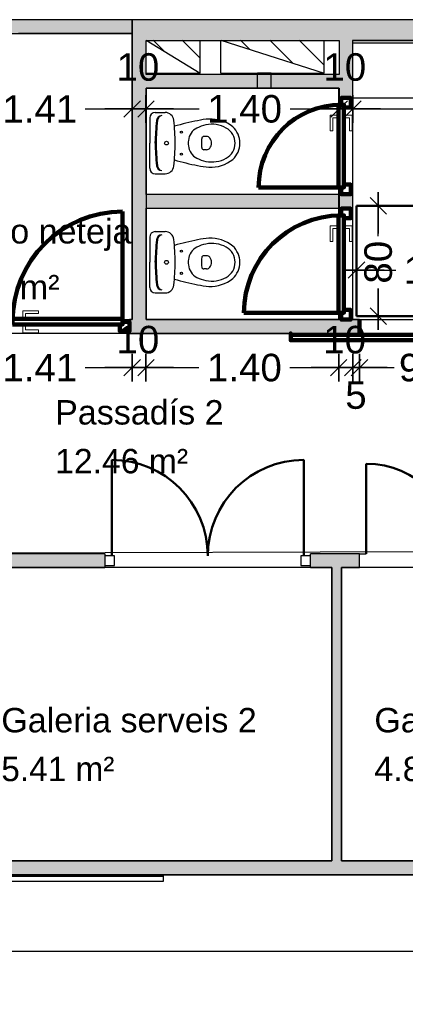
# Model space of a CAD drawing. Header units: metres. Extents: x -1 to 439, y -6 to 32.
# Tile 12 of 27: x 406.46 to 409.26, y 21.08 to 28.23. Entities that reach past the tile are written whole.
import ezdxf

# ---------------------------------------------------------------- set-up
doc = ezdxf.new("R2010")
doc.units = ezdxf.units.M
doc.header["$PDMODE"] = 65
doc.linetypes.add('CONTINUA', pattern=[0])
doc.linetypes.add('VERDECKT', pattern=[9.525, 6.35, -3.175])
for name, color, linetype, lineweight in [('3D PB MURS', 7, 'CONTINUA', 25), ('3D PB MURS NOUS', 7, 'CONTINUA', 25), ('PB COTES', 7, 'CONTINUA', 25), ('PB ESCALES 2D', 7, 'CONTINUA', 25), ('PB LOCALS', 7, 'CONTINUA', 25), ('PB MOBLES', 7, 'CONTINUA', 25)]:
    doc.layers.add(name, color=color, linetype=linetype, lineweight=lineweight)
doc.styles.add('ARIAL', font='arial.ttf')
doc.dimstyles.new('DIMSTYLE_4', dxfattribs={"dimtxt": 0.2, "dimasz": 0.2, "dimexe": 0, "dimexo": 1e-06, "dimgap": 0.1, "dimtad": 0, "dimdec": 0, "dimlfac": 100, "dimrnd": 1, "dimzin": 4, "dimdsep": 46, "dimtxsty": 'ARIAL', "dimblk1": 'ALL_ML_STRICH', "dimblk2": 'ALL_ML_STRICH', "dimsah": 1, "dimcen": 0, "dimse1": 1, "dimse2": 1, "dimclrd": 2, "dimclre": 2, "dimclrt": 2, "dimadec": 0, "dimazin": 0, "dimtfac": 1, "dimtdec": 0, "dimtix": 1, "dimtmove": 2, "dimatfit": 3, "dimfxl": 0, "dimtzin": 0, "dimlwd": 0, "dimlwe": 35, "dimarcsym": 0})
doc.dimstyles.new('DIMSTYLE_5', dxfattribs={"dimtxt": 0.2, "dimasz": 0.2, "dimexe": 0, "dimexo": 1e-06, "dimgap": 0.1, "dimtad": 0, "dimrnd": 0.01, "dimzin": 4, "dimdsep": 46, "dimtxsty": 'ARIAL', "dimblk1": 'ALL_ML_STRICH', "dimblk2": 'ALL_ML_STRICH', "dimsah": 1, "dimcen": 0, "dimse1": 1, "dimse2": 1, "dimclrd": 2, "dimclre": 2, "dimclrt": 2, "dimadec": 0, "dimazin": 0, "dimtfac": 1, "dimtdec": 0, "dimtix": 1, "dimtmove": 2, "dimatfit": 3, "dimfxl": 0, "dimtzin": 0, "dimlwd": 0, "dimlwe": 35, "dimarcsym": 0})
doc.dimstyles.new('DIMSTYLE_7', dxfattribs={"dimtxt": 0.2, "dimasz": 0.2, "dimexe": 0, "dimexo": 1e-06, "dimgap": 0.1, "dimtad": 2, "dimdec": 0, "dimlfac": 100, "dimrnd": 1, "dimzin": 4, "dimdsep": 46, "dimtxsty": 'ARIAL', "dimblk1": 'ALL_ML_STRICH', "dimblk2": 'ALL_ML_STRICH', "dimsah": 1, "dimcen": 0, "dimse1": 1, "dimse2": 1, "dimclrd": 2, "dimclre": 2, "dimclrt": 2, "dimadec": 0, "dimazin": 0, "dimtfac": 1, "dimtdec": 0, "dimtix": 1, "dimtmove": 2, "dimatfit": 3, "dimfxl": 0, "dimtvp": 1.2, "dimtzin": 0, "dimlwd": 0, "dimlwe": 35, "dimarcsym": 0})
doc.dimstyles.new('DIMSTYLE_9', dxfattribs={"dimtxt": 0.2, "dimasz": 0.2, "dimexe": 0, "dimexo": 1e-06, "dimgap": 0.1, "dimtad": 0, "dimdec": 0, "dimlfac": 100, "dimrnd": 1, "dimzin": 4, "dimdsep": 46, "dimtxsty": 'ARIAL', "dimblk1": 'ALL_ML_STRICH', "dimblk2": 'ALL_ML_STRICH', "dimsah": 1, "dimcen": 0, "dimse1": 1, "dimse2": 1, "dimclrd": 2, "dimclre": 2, "dimclrt": 2, "dimadec": 0, "dimazin": 0, "dimtfac": 1, "dimtdec": 0, "dimtix": 1, "dimtmove": 2, "dimatfit": 3, "dimfxl": 0, "dimtvp": 1.2, "dimtzin": 0, "dimlwd": 0, "dimlwe": 35, "dimarcsym": 0})
pattern_1 = [(135, (0, 0), (-0.21213203, -0.21213203), []), (135, (-0.10607, -0.10607), (-0.21213203, -0.21213203), [])]

# ---------------------------------------------------------------- blocks, each defined once
blk = doc.blocks.new('ALL_ML_STRICH')
at = {"color": 0, "linetype": 'ByBlock', "lineweight": -2}
for p, q in [((0, -0.5), (0, 0.5)), ((-1, 0), (0.5, 0)), ((-0.3, -0.3), (0.3, 0.3))]:
    blk.add_line(p, q, dxfattribs=at)
blk = doc.blocks.new('*D72')
at = {"layer": 'DEFPOINTS', "color": 2, "linetype": 'CONTINUA', "lineweight": 35, "transparency": 33554687}
for p in [(398.9264, 22.0208), (398.9264, 21.4654), (410.2764, 20.1008)]:
    blk.add_point(p, dxfattribs=at)
at = {"layer": 'PB COTES', "color": 2, "linetype": 'CONTINUA', "lineweight": -2, "transparency": 33554687}
for p, q in [((398.9264, 21.4654), (404.2075, 21.4654)), ((405.0075, 21.4654), (410.2764, 21.4654))]:
    blk.add_line(p, q, dxfattribs=at)
at = {"layer": 'PB COTES', "color": 2, "linetype": 'CONTINUA', "lineweight": 35, "transparency": 33554687, "xscale": 0.2, "yscale": 0.2, "zscale": 0.2, "rotation": 180}
blk.add_blockref('ALL_ML_STRICH', (398.9264, 21.4654), dxfattribs=at)
at = {"layer": 'PB COTES', "color": 2, "linetype": 'CONTINUA', "lineweight": 35, "transparency": 33554687, "xscale": 0.2, "yscale": 0.2, "zscale": 0.2}
blk.add_blockref('ALL_ML_STRICH', (410.2764, 21.4654), dxfattribs=at)
at = {"layer": 'PB COTES', "color": 2, "linetype": 'CONTINUA', "lineweight": 35, "transparency": 33554687, "insert": (404.6075, 21.4643), "char_height": 0.2, "width": 1, "attachment_point": 5, "style": 'ARIAL'}
blk.add_mtext('\\A1;{\\A1;{11.35\\H0.132000;\\S^ ;}}', dxfattribs=at)
blk = doc.blocks.new('*D107')
at = {"layer": 'DEFPOINTS', "color": 2, "linetype": 'CONTINUA', "lineweight": 35, "transparency": 33554687}
for p in [(405.8664, 27.5799), (405.8664, 26.5613), (407.2764, 26.5448)]:
    blk.add_point(p, dxfattribs=at)
at = {"layer": 'PB COTES', "color": 2, "linetype": 'CONTINUA', "lineweight": -2, "transparency": 33554687}
for p, q in [((405.8664, 27.5799), (406.2752, 27.5799)), ((406.9352, 27.5799), (407.2764, 27.5799))]:
    blk.add_line(p, q, dxfattribs=at)
at = {"layer": 'PB COTES', "color": 2, "linetype": 'CONTINUA', "lineweight": 35, "transparency": 33554687, "xscale": 0.2, "yscale": 0.2, "zscale": 0.2, "rotation": 180}
blk.add_blockref('ALL_ML_STRICH', (405.8664, 27.5799), dxfattribs=at)
at = {"layer": 'PB COTES', "color": 2, "linetype": 'CONTINUA', "lineweight": 35, "transparency": 33554687, "xscale": 0.2, "yscale": 0.2, "zscale": 0.2}
blk.add_blockref('ALL_ML_STRICH', (407.2764, 27.5799), dxfattribs=at)
at = {"layer": 'PB COTES', "color": 2, "linetype": 'CONTINUA', "lineweight": 35, "transparency": 33554687, "insert": (406.6052, 27.5799), "char_height": 0.2, "width": 0.8, "attachment_point": 5, "style": 'ARIAL'}
blk.add_mtext('\\A1;{\\A1;{1.41\\H0.132000;\\S^ ;}}', dxfattribs=at)
blk = doc.blocks.new('*D108')
at = {"layer": 'DEFPOINTS', "color": 2, "linetype": 'CONTINUA', "lineweight": 35, "transparency": 33554687}
for p in [(407.3764, 27.7308), (407.2764, 27.5799), (407.2764, 26.5448)]:
    blk.add_point(p, dxfattribs=at)
at = {"layer": 'PB COTES', "color": 2, "linetype": 'CONTINUA', "lineweight": -2, "transparency": 33554687}
blk.add_line((407.2764, 27.5799), (407.3764, 27.5799), dxfattribs=at)
at = {"layer": 'PB COTES', "color": 2, "linetype": 'CONTINUA', "lineweight": 35, "transparency": 33554687, "xscale": 0.2, "yscale": 0.2, "zscale": 0.2, "rotation": 180}
blk.add_blockref('ALL_ML_STRICH', (407.2764, 27.5799), dxfattribs=at)
at = {"layer": 'PB COTES', "color": 2, "linetype": 'CONTINUA', "lineweight": 35, "transparency": 33554687, "xscale": 0.2, "yscale": 0.2, "zscale": 0.2}
blk.add_blockref('ALL_ML_STRICH', (407.3764, 27.5799), dxfattribs=at)
at = {"layer": 'PB COTES', "color": 2, "linetype": 'CONTINUA', "lineweight": 35, "transparency": 33554687, "insert": (407.3177, 27.8834), "char_height": 0.2, "width": 0.4, "attachment_point": 5, "style": 'ARIAL'}
blk.add_mtext('\\A1;{10}', dxfattribs=at)
blk = doc.blocks.new('*D109')
at = {"layer": 'DEFPOINTS', "color": 2, "linetype": 'CONTINUA', "lineweight": 35, "transparency": 33554687}
for p in [(407.3764, 27.7308), (408.7793, 27.7308), (407.3764, 27.5799)]:
    blk.add_point(p, dxfattribs=at)
at = {"layer": 'PB COTES', "color": 2, "linetype": 'CONTINUA', "lineweight": -2, "transparency": 33554687}
for p, q in [((407.3764, 27.5799), (407.7626, 27.5799)), ((408.4226, 27.5799), (408.7793, 27.5799))]:
    blk.add_line(p, q, dxfattribs=at)
at = {"layer": 'PB COTES', "color": 2, "linetype": 'CONTINUA', "lineweight": 35, "transparency": 33554687, "xscale": 0.2, "yscale": 0.2, "zscale": 0.2, "rotation": 180}
blk.add_blockref('ALL_ML_STRICH', (407.3764, 27.5799), dxfattribs=at)
at = {"layer": 'PB COTES', "color": 2, "linetype": 'CONTINUA', "lineweight": 35, "transparency": 33554687, "xscale": 0.2, "yscale": 0.2, "zscale": 0.2}
blk.add_blockref('ALL_ML_STRICH', (408.7793, 27.5799), dxfattribs=at)
at = {"layer": 'PB COTES', "color": 2, "linetype": 'CONTINUA', "lineweight": 35, "transparency": 33554687, "insert": (408.0926, 27.5799), "char_height": 0.2, "width": 0.8, "attachment_point": 5, "style": 'ARIAL'}
blk.add_mtext('\\A1;{\\A1;{1.40\\H0.132000;\\S^ ;}}', dxfattribs=at)
blk = doc.blocks.new('*D110')
at = {"layer": 'DEFPOINTS', "color": 2, "linetype": 'CONTINUA', "lineweight": 35, "transparency": 33554687}
for p in [(408.8793, 28.0782), (408.7793, 27.7308), (408.7793, 27.5799)]:
    blk.add_point(p, dxfattribs=at)
at = {"layer": 'PB COTES', "color": 2, "linetype": 'CONTINUA', "lineweight": -2, "transparency": 33554687}
blk.add_line((408.7793, 27.5799), (408.8793, 27.5799), dxfattribs=at)
at = {"layer": 'PB COTES', "color": 2, "linetype": 'CONTINUA', "lineweight": 35, "transparency": 33554687, "xscale": 0.2, "yscale": 0.2, "zscale": 0.2, "rotation": 180}
blk.add_blockref('ALL_ML_STRICH', (408.7793, 27.5799), dxfattribs=at)
at = {"layer": 'PB COTES', "color": 2, "linetype": 'CONTINUA', "lineweight": 35, "transparency": 33554687, "xscale": 0.2, "yscale": 0.2, "zscale": 0.2}
blk.add_blockref('ALL_ML_STRICH', (408.8793, 27.5799), dxfattribs=at)
at = {"layer": 'PB COTES', "color": 2, "linetype": 'CONTINUA', "lineweight": 35, "transparency": 33554687, "insert": (408.8206, 27.8834), "char_height": 0.2, "width": 0.4, "attachment_point": 5, "style": 'ARIAL'}
blk.add_mtext('\\A1;{10}', dxfattribs=at)
blk = doc.blocks.new('*D111')
at = {"layer": 'DEFPOINTS', "color": 2, "linetype": 'CONTINUA', "lineweight": 35, "transparency": 33554687}
for p in [(408.8793, 28.0782), (410.6806, 27.7608), (408.8793, 27.5799)]:
    blk.add_point(p, dxfattribs=at)
at = {"layer": 'PB COTES', "color": 2, "linetype": 'CONTINUA', "lineweight": -2, "transparency": 33554687}
for p, q in [((408.8793, 27.5799), (409.4647, 27.5799)), ((410.1247, 27.5799), (410.6806, 27.5799))]:
    blk.add_line(p, q, dxfattribs=at)
at = {"layer": 'PB COTES', "color": 2, "linetype": 'CONTINUA', "lineweight": 35, "transparency": 33554687, "xscale": 0.2, "yscale": 0.2, "zscale": 0.2, "rotation": 180}
blk.add_blockref('ALL_ML_STRICH', (408.8793, 27.5799), dxfattribs=at)
at = {"layer": 'PB COTES', "color": 2, "linetype": 'CONTINUA', "lineweight": 35, "transparency": 33554687, "xscale": 0.2, "yscale": 0.2, "zscale": 0.2}
blk.add_blockref('ALL_ML_STRICH', (410.6806, 27.5799), dxfattribs=at)
at = {"layer": 'PB COTES', "color": 2, "linetype": 'CONTINUA', "lineweight": 35, "transparency": 33554687, "insert": (409.7947, 27.5799), "char_height": 0.2, "width": 0.8, "attachment_point": 5, "style": 'ARIAL'}
blk.add_mtext('\\A1;{\\A1;{1.80\\H0.132000;\\S^ ;}}', dxfattribs=at)
blk = doc.blocks.new('*D125')
at = {"layer": 'DEFPOINTS', "color": 2, "linetype": 'CONTINUA', "lineweight": 35, "transparency": 33554687}
for p in [(405.8664, 26.0508), (407.2764, 26.0508), (405.8664, 25.7025)]:
    blk.add_point(p, dxfattribs=at)
at = {"layer": 'PB COTES', "color": 2, "linetype": 'CONTINUA', "lineweight": -2, "transparency": 33554687}
for p, q in [((405.8664, 25.7025), (406.2752, 25.7025)), ((406.9352, 25.7025), (407.2764, 25.7025))]:
    blk.add_line(p, q, dxfattribs=at)
at = {"layer": 'PB COTES', "color": 2, "linetype": 'CONTINUA', "lineweight": 35, "transparency": 33554687, "xscale": 0.2, "yscale": 0.2, "zscale": 0.2, "rotation": 180}
blk.add_blockref('ALL_ML_STRICH', (405.8664, 25.7025), dxfattribs=at)
at = {"layer": 'PB COTES', "color": 2, "linetype": 'CONTINUA', "lineweight": 35, "transparency": 33554687, "xscale": 0.2, "yscale": 0.2, "zscale": 0.2}
blk.add_blockref('ALL_ML_STRICH', (407.2764, 25.7025), dxfattribs=at)
at = {"layer": 'PB COTES', "color": 2, "linetype": 'CONTINUA', "lineweight": 35, "transparency": 33554687, "insert": (406.6052, 25.7023), "char_height": 0.2, "width": 0.8, "attachment_point": 5, "style": 'ARIAL'}
blk.add_mtext('\\A1;{\\A1;{1.41\\H0.132000;\\S^ ;}}', dxfattribs=at)
blk = doc.blocks.new('*D126')
at = {"layer": 'DEFPOINTS', "color": 2, "linetype": 'CONTINUA', "lineweight": 35, "transparency": 33554687}
for p in [(407.2764, 26.0508), (407.3764, 26.0508), (407.2764, 25.7025)]:
    blk.add_point(p, dxfattribs=at)
at = {"layer": 'PB COTES', "color": 2, "linetype": 'CONTINUA', "lineweight": -2, "transparency": 33554687}
blk.add_line((407.2764, 25.7025), (407.3764, 25.7025), dxfattribs=at)
at = {"layer": 'PB COTES', "color": 2, "linetype": 'CONTINUA', "lineweight": 35, "transparency": 33554687, "xscale": 0.2, "yscale": 0.2, "zscale": 0.2, "rotation": 180}
blk.add_blockref('ALL_ML_STRICH', (407.2764, 25.7025), dxfattribs=at)
at = {"layer": 'PB COTES', "color": 2, "linetype": 'CONTINUA', "lineweight": 35, "transparency": 33554687, "xscale": 0.2, "yscale": 0.2, "zscale": 0.2}
blk.add_blockref('ALL_ML_STRICH', (407.3764, 25.7025), dxfattribs=at)
at = {"layer": 'PB COTES', "color": 2, "linetype": 'CONTINUA', "lineweight": 35, "transparency": 33554687, "insert": (407.3177, 25.9043), "char_height": 0.2, "width": 0.4, "attachment_point": 5, "style": 'ARIAL'}
blk.add_mtext('\\A1;{10}', dxfattribs=at)
blk = doc.blocks.new('*D127')
at = {"layer": 'DEFPOINTS', "color": 2, "linetype": 'CONTINUA', "lineweight": 35, "transparency": 33554687}
for p in [(407.3764, 26.0508), (408.7764, 26.0508), (407.3764, 25.7025)]:
    blk.add_point(p, dxfattribs=at)
at = {"layer": 'PB COTES', "color": 2, "linetype": 'CONTINUA', "lineweight": -2, "transparency": 33554687}
for p, q in [((407.3764, 25.7025), (407.7612, 25.7025)), ((408.4212, 25.7025), (408.7764, 25.7025))]:
    blk.add_line(p, q, dxfattribs=at)
at = {"layer": 'PB COTES', "color": 2, "linetype": 'CONTINUA', "lineweight": 35, "transparency": 33554687, "xscale": 0.2, "yscale": 0.2, "zscale": 0.2, "rotation": 180}
blk.add_blockref('ALL_ML_STRICH', (407.3764, 25.7025), dxfattribs=at)
at = {"layer": 'PB COTES', "color": 2, "linetype": 'CONTINUA', "lineweight": 35, "transparency": 33554687, "xscale": 0.2, "yscale": 0.2, "zscale": 0.2}
blk.add_blockref('ALL_ML_STRICH', (408.7764, 25.7025), dxfattribs=at)
at = {"layer": 'PB COTES', "color": 2, "linetype": 'CONTINUA', "lineweight": 35, "transparency": 33554687, "insert": (408.0912, 25.7015), "char_height": 0.2, "width": 0.8, "attachment_point": 5, "style": 'ARIAL'}
blk.add_mtext('\\A1;{\\A1;{1.40\\H0.132000;\\S^ ;}}', dxfattribs=at)
blk = doc.blocks.new('*D128')
at = {"layer": 'DEFPOINTS', "color": 2, "linetype": 'CONTINUA', "lineweight": 35, "transparency": 33554687}
for p in [(408.7764, 26.0508), (408.8793, 26.0508), (408.7764, 25.7025)]:
    blk.add_point(p, dxfattribs=at)
at = {"layer": 'PB COTES', "color": 2, "linetype": 'CONTINUA', "lineweight": -2, "transparency": 33554687}
blk.add_line((408.7764, 25.7025), (408.8793, 25.7025), dxfattribs=at)
at = {"layer": 'PB COTES', "color": 2, "linetype": 'CONTINUA', "lineweight": 35, "transparency": 33554687, "xscale": 0.2, "yscale": 0.2, "zscale": 0.2, "rotation": 180}
blk.add_blockref('ALL_ML_STRICH', (408.7764, 25.7025), dxfattribs=at)
at = {"layer": 'PB COTES', "color": 2, "linetype": 'CONTINUA', "lineweight": 35, "transparency": 33554687, "xscale": 0.2, "yscale": 0.2, "zscale": 0.2}
blk.add_blockref('ALL_ML_STRICH', (408.8793, 25.7025), dxfattribs=at)
at = {"layer": 'PB COTES', "color": 2, "linetype": 'CONTINUA', "lineweight": 35, "transparency": 33554687, "insert": (408.8191, 25.9043), "char_height": 0.2, "width": 0.4, "attachment_point": 5, "style": 'ARIAL'}
blk.add_mtext('\\A1;{10}', dxfattribs=at)
blk = doc.blocks.new('*D129')
at = {"layer": 'DEFPOINTS', "color": 2, "linetype": 'CONTINUA', "lineweight": 35, "transparency": 33554687}
for p in [(408.8793, 26.0508), (408.928, 25.9508), (408.8793, 25.7025)]:
    blk.add_point(p, dxfattribs=at)
at = {"layer": 'PB COTES', "color": 2, "linetype": 'CONTINUA', "lineweight": -2, "transparency": 33554687}
blk.add_line((408.8793, 25.7025), (408.928, 25.7025), dxfattribs=at)
at = {"layer": 'PB COTES', "color": 2, "linetype": 'CONTINUA', "lineweight": 35, "transparency": 33554687, "xscale": 0.2, "yscale": 0.2, "zscale": 0.2}
blk.add_blockref('ALL_ML_STRICH', (408.928, 25.7025), dxfattribs=at)
at = {"layer": 'PB COTES', "color": 2, "linetype": 'CONTINUA', "lineweight": 35, "transparency": 33554687, "xscale": 0.2, "yscale": 0.2, "zscale": 0.2, "rotation": 180}
blk.add_blockref('ALL_ML_STRICH', (408.8793, 25.7025), dxfattribs=at)
at = {"layer": 'PB COTES', "color": 2, "linetype": 'CONTINUA', "lineweight": 35, "transparency": 33554687, "insert": (408.9015, 25.5019), "char_height": 0.2, "width": 0.2, "attachment_point": 5, "style": 'ARIAL'}
blk.add_mtext('\\A1;{5}', dxfattribs=at)
blk = doc.blocks.new('*D130')
at = {"layer": 'DEFPOINTS', "color": 2, "linetype": 'CONTINUA', "lineweight": 35, "transparency": 33554687}
for p in [(408.928, 25.9508), (409.8279, 25.9508), (408.928, 25.7025)]:
    blk.add_point(p, dxfattribs=at)
at = {"layer": 'PB COTES', "color": 2, "linetype": 'CONTINUA', "lineweight": -2, "transparency": 33554687}
for p, q in [((408.928, 25.7025), (409.1792, 25.7025)), ((409.5592, 25.7025), (409.8279, 25.7025))]:
    blk.add_line(p, q, dxfattribs=at)
at = {"layer": 'PB COTES', "color": 2, "linetype": 'CONTINUA', "lineweight": 35, "transparency": 33554687, "xscale": 0.2, "yscale": 0.2, "zscale": 0.2, "rotation": 180}
blk.add_blockref('ALL_ML_STRICH', (408.928, 25.7025), dxfattribs=at)
at = {"layer": 'PB COTES', "color": 2, "linetype": 'CONTINUA', "lineweight": 35, "transparency": 33554687, "xscale": 0.2, "yscale": 0.2, "zscale": 0.2}
blk.add_blockref('ALL_ML_STRICH', (409.8279, 25.7025), dxfattribs=at)
at = {"layer": 'PB COTES', "color": 2, "linetype": 'CONTINUA', "lineweight": 35, "transparency": 33554687, "insert": (409.3692, 25.7015), "char_height": 0.2, "width": 0.4, "attachment_point": 5, "style": 'ARIAL'}
blk.add_mtext('\\A1;{90}', dxfattribs=at)
blk = doc.blocks.new('*D136')
at = {"layer": 'DEFPOINTS', "color": 2, "linetype": 'CONTINUA', "lineweight": 35, "transparency": 33554687}
for p in [(408.9061, 26.4108), (408.9061, 26.3713), (410.1061, 26.3439)]:
    blk.add_point(p, dxfattribs=at)
at = {"layer": 'PB COTES', "color": 2, "linetype": 'CONTINUA', "lineweight": -2, "transparency": 33554687}
for p, q in [((408.9061, 26.4108), (409.1908, 26.4108)), ((409.8508, 26.4108), (410.1061, 26.4108))]:
    blk.add_line(p, q, dxfattribs=at)
at = {"layer": 'PB COTES', "color": 2, "linetype": 'CONTINUA', "lineweight": 35, "transparency": 33554687, "xscale": 0.2, "yscale": 0.2, "zscale": 0.2, "rotation": 180}
blk.add_blockref('ALL_ML_STRICH', (408.9061, 26.4108), dxfattribs=at)
at = {"layer": 'PB COTES', "color": 2, "linetype": 'CONTINUA', "lineweight": 35, "transparency": 33554687, "xscale": 0.2, "yscale": 0.2, "zscale": 0.2}
blk.add_blockref('ALL_ML_STRICH', (410.1061, 26.4108), dxfattribs=at)
at = {"layer": 'PB COTES', "color": 2, "linetype": 'CONTINUA', "lineweight": 35, "transparency": 33554687, "insert": (409.5208, 26.4108), "char_height": 0.2, "width": 0.8, "attachment_point": 5, "style": 'ARIAL'}
blk.add_mtext('\\A1;{\\A1;{1.20\\H0.132000;\\S^ ;}}', dxfattribs=at)
blk = doc.blocks.new('*D137')
at = {"layer": 'DEFPOINTS', "color": 2, "linetype": 'CONTINUA', "lineweight": 35, "transparency": 33554687}
for p in [(409.0758, 26.8762), (409.0641, 26.0762), (409.105, 26.0762)]:
    blk.add_point(p, dxfattribs=at)
at = {"layer": 'PB COTES', "color": 2, "linetype": 'CONTINUA', "lineweight": -2, "transparency": 33554687}
for p, q in [((409.0641, 26.6575), (409.0641, 26.8762)), ((409.0641, 26.0762), (409.0641, 26.2775))]:
    blk.add_line(p, q, dxfattribs=at)
at = {"layer": 'PB COTES', "color": 2, "linetype": 'CONTINUA', "lineweight": 35, "transparency": 33554687, "xscale": 0.2, "yscale": 0.2, "zscale": 0.2}
for p, rotation in [((409.0641, 26.8762), 90), ((409.0641, 26.0762), 270)]:
    blk.add_blockref('ALL_ML_STRICH', p, dxfattribs=dict(at, rotation=rotation))
at = {"layer": 'PB COTES', "color": 2, "linetype": 'CONTINUA', "lineweight": 35, "transparency": 33554687, "insert": (409.0641, 26.4675), "char_height": 0.2, "width": 0.4, "attachment_point": 5, "rotation": 90, "style": 'ARIAL'}
blk.add_mtext('\\A1;{80}', dxfattribs=at)

msp = doc.modelspace()

# ---------------------------------------------------------------- hatches: boundary and pattern name
at = {"layer": '3D PB MURS', "linetype": 'CONTINUA', "lineweight": 18, "true_color": 0xa0a0a0, "transparency": 33554687}
for points in [[(421.28675, 28.22825), (407.27645, 28.22825), (407.27645, 28.07825), (408.77926, 28.07825), (408.77926, 28.08009), (408.87926, 28.08009), (408.87926, 28.07825), (421.28675, 28.07825)], [(407.27645, 28.07825), (407.27645, 26.05078), (407.37645, 26.05078), (407.37645, 28.07825)], [(408.87926, 27.66078), (408.87926, 28.08009), (408.77926, 28.08009), (408.77926, 27.66078)], [(407.37645, 27.73078), (408.77926, 27.73078), (408.77926, 27.83078), (407.37645, 27.83078)], [(407.37645, 26.85938), (408.77926, 26.85938), (408.77926, 26.95938), (407.37645, 26.95938)], [(407.25645, 25.95078), (408.92798, 25.95078), (408.92798, 26.05078), (407.25645, 26.05078)], [(407.0776, 24.35078), (406.08645, 24.35078), (406.08645, 24.25078), (407.0776, 24.25078)], [(408.92703, 24.35078), (408.57235, 24.35078), (408.57235, 24.25078), (408.9271, 24.25078)], [(408.79645, 22.12078), (408.79645, 24.25078), (408.72645, 24.25078), (408.72645, 22.12078)], [(406.08645, 22.02078), (411.08645, 22.02078), (411.08645, 22.12078), (406.08645, 22.12078)]]:
    msp.add_hatch(color=253, dxfattribs=at).paths.add_polyline_path(points)
at = {"layer": '3D PB MURS NOUS', "linetype": 'CONTINUA', "lineweight": 18, "transparency": 33554687}
msp.add_hatch(color=220, dxfattribs=at).paths.add_polyline_path([(407.27645, 28.22825), (405.86645, 28.22825), (405.86645, 28.12825), (407.27645, 28.12825)])
at = {"layer": '3D PB MURS NOUS', "linetype": 'CONTINUA', "lineweight": 18, "true_color": 0xa0a0a0, "transparency": 33554687}
msp.add_hatch(color=253, dxfattribs=at).paths.add_polyline_path([(408.87926, 26.85692), (408.87926, 26.96078), (408.77926, 26.96078), (408.77926, 26.85692)])
at = {"layer": 'PB ESCALES 2D', "linetype": 'CONTINUA', "lineweight": 25, "transparency": 33554687}
h = msp.add_hatch(dxfattribs=at)
h.set_pattern_fill('RAYADO_1', scale=0.1, angle=45, style=0, pattern_type=2)
h.set_pattern_definition(pattern_1)
h.paths.add_polyline_path([(407.37645, 28.07979), (407.77064, 27.83979), (407.77065, 28.07979)], flags=0)
h = msp.add_hatch(dxfattribs=at)
h.set_pattern_fill('RAYADO_1', scale=0.1, angle=45, style=0, pattern_type=2)
h.set_pattern_definition(pattern_1)
h.paths.add_polyline_path([(407.92065, 28.07979), (408.67064, 27.83979), (408.67065, 28.07979)], flags=0)

# ---------------------------------------------------------------- linework, layer by layer
at = {"layer": '3D PB MURS', "color": 7, "linetype": 'CONTINUA', "lineweight": 25, "transparency": 33554687}
for p, q in [((421.28675, 28.22825), (407.27645, 28.22825)), ((407.27645, 28.22825), (407.27645, 28.07825)), ((407.27645, 28.07825), (407.27645, 26.05078)), ((407.37645, 28.07825), (408.77926, 28.07825)), ((407.37645, 27.83078), (407.37645, 28.07825)), ((408.77926, 28.07825), (408.77926, 27.83078)), ((408.87926, 28.07825), (410.68058, 28.07825)), ((408.87926, 27.66078), (408.87926, 28.07825)), ((408.77926, 27.83078), (407.37645, 27.83078)), ((407.37645, 26.95938), (407.37645, 27.73078)), ((407.37645, 27.73078), (408.77926, 27.73078)), ((408.77926, 27.73078), (408.77926, 27.66078)), ((408.77926, 27.66078), (408.87926, 27.66078)), ((408.77926, 26.95938), (407.37645, 26.95938)), ((408.77926, 26.85938), (408.77926, 26.95938)), ((407.37645, 26.05078), (407.37645, 26.85938)), ((407.37645, 26.85938), (408.77926, 26.85938)), ((407.27645, 26.05078), (407.25645, 26.05078)), ((407.25645, 26.05078), (407.25645, 25.95078)), ((408.92798, 26.05078), (407.37645, 26.05078)), ((408.92798, 25.95078), (408.92798, 26.05078)), ((407.25645, 25.95078), (408.92798, 25.95078)), ((407.0776, 24.35078), (406.08645, 24.35078)), ((407.0776, 24.35078), (407.0776, 24.25078)), ((408.57235, 24.25078), (408.57235, 24.35078)), ((408.92703, 24.35078), (408.57235, 24.35078)), ((408.92703, 24.34977), (408.92703, 24.35078)), ((408.92703, 24.34977), (408.97703, 24.3498)), ((408.9271, 24.25078), (408.92703, 24.34977)), ((406.18645, 24.25078), (407.0776, 24.25078)), ((408.57235, 24.25078), (408.72645, 24.25078)), ((408.72645, 24.25078), (408.72645, 22.12078)), ((408.79645, 24.25078), (408.9271, 24.25078)), ((408.79645, 22.12078), (408.79645, 24.25078)), ((408.72645, 22.12078), (406.18645, 22.12078)), ((411.08645, 22.12078), (408.79645, 22.12078)), ((406.08645, 22.02078), (410.27645, 22.02078))]:
    msp.add_line(p, q, dxfattribs=at)
at = {"layer": '3D PB MURS', "color": 202, "linetype": 'CONTINUA', "lineweight": 50, "transparency": 33554687}
for p, q in [((407.1276, 24.33578), (407.1276, 25.03266)), ((408.52235, 24.33578), (408.52235, 25.03266)), ((408.97703, 24.3498), (408.97655, 25.00396))]:
    msp.add_line(p, q, dxfattribs=at)
at = {"layer": '3D PB MURS', "color": 7, "linetype": 'CONTINUA', "lineweight": 25, "transparency": 33554687}
for points in [[(407.0776, 24.26578), (407.1476, 24.26578), (407.1476, 24.33578), (407.0776, 24.33578), (407.0776, 24.26578)], [(408.50235, 24.26578), (408.57235, 24.26578), (408.57235, 24.33578), (408.50235, 24.33578), (408.50235, 24.26578)], [(404.72223, 22.01078), (407.50067, 22.01078), (407.50067, 22.02078), (407.50067, 21.97078), (404.72223, 21.97078), (404.72223, 22.02078), (404.72223, 22.01078)]]:
    msp.add_lwpolyline(points, close=True, dxfattribs=at)
at = {"layer": '3D PB MURS', "color": 202, "linetype": 'CONTINUA', "lineweight": 50, "transparency": 33554687}
for centre, radius, start, end in [((407.1276, 24.33578), 0.69687, 0, 90), ((408.52235, 24.33578), 0.69687, 90, 180), ((408.97703, 24.3498), 0.65416, 0.041355, 90.041355)]:
    msp.add_arc(centre, radius, start, end, dxfattribs=at)
at = {"layer": '3D PB MURS NOUS', "color": 7, "linetype": 'CONTINUA', "lineweight": 25, "transparency": 33554687}
for p, q in [((407.27645, 28.22825), (405.86645, 28.22825)), ((407.27645, 28.12825), (407.27645, 28.22825)), ((405.86645, 28.12825), (407.27645, 28.12825)), ((408.77926, 26.96078), (408.87926, 26.96078)), ((408.77926, 26.96078), (408.77926, 26.85692)), ((408.87926, 26.85692), (408.87926, 26.96078)), ((408.87926, 26.85692), (408.77926, 26.85692))]:
    msp.add_line(p, q, dxfattribs=at)
at = {"layer": '3D PB MURS NOUS', "color": 240, "linetype": 'CONTINUA', "lineweight": 140, "transparency": 33554687}
for p, q in [((408.77426, 27.01078), (408.19426, 27.01078)), ((407.20645, 26.05578), (407.20645, 26.83578)), ((408.77426, 26.10078), (408.08812, 26.10078))]:
    msp.add_line(p, q, dxfattribs=at)
for points in [[(408.81426, 27.61078), (408.81426, 27.01078), (408.79426, 27.01078), (408.77426, 27.01078), (408.77426, 27.61078), (408.79426, 27.61078), (408.81426, 27.61078)], [(408.81426, 27.59078), (408.81426, 27.61078), (408.79426, 27.61078), (408.79426, 27.66078), (408.86426, 27.66078), (408.86426, 27.59078), (408.81426, 27.59078)], [(408.79426, 27.01078), (408.81426, 27.01078), (408.81426, 27.03078), (408.86426, 27.03078), (408.86426, 26.96078), (408.79426, 26.96078), (408.79426, 27.01078)], [(408.81426, 26.80692), (408.81426, 26.10078), (408.79426, 26.10078), (408.77426, 26.10078), (408.77426, 26.80692), (408.79426, 26.80692), (408.81426, 26.80692)], [(408.81426, 26.78692), (408.81426, 26.80692), (408.79426, 26.80692), (408.79426, 26.85692), (408.86426, 26.85692), (408.86426, 26.78692), (408.81426, 26.78692)], [(408.79426, 26.10078), (408.81426, 26.10078), (408.81426, 26.12078), (408.86426, 26.12078), (408.86426, 26.05078), (408.79426, 26.05078), (408.79426, 26.10078)], [(406.40645, 26.01578), (407.20645, 26.01578), (407.20645, 26.03578), (407.20645, 26.05578), (406.40645, 26.05578), (406.40645, 26.03578), (406.40645, 26.01578)], [(407.20645, 26.03578), (407.20645, 26.01578), (407.18645, 26.01578), (407.18645, 25.96578), (407.25645, 25.96578), (407.25645, 26.03578), (407.20645, 26.03578)], [(408.92798, 26.05078), (408.92798, 26.00078), (408.92798, 25.95078), (408.92798, 26.00078), (408.92798, 26.05078)], [(409.37798, 25.94078), (408.42798, 25.94078), (408.42798, 25.95078), (408.42798, 25.90078), (409.37798, 25.90078), (409.37798, 25.95078), (409.37798, 25.94078)]]:
    msp.add_lwpolyline(points, close=True, dxfattribs=at)
at = {"layer": '3D PB MURS NOUS', "color": 40, "linetype": 'CONTINUA', "lineweight": 18, "transparency": 33554687}
for points in [[(408.76426, 27.53578), (408.76426, 27.51578), (408.73426, 27.51578), (408.73426, 27.42078), (408.71426, 27.42078), (408.71426, 27.53578), (408.76426, 27.53578)], [(408.77426, 27.55078), (408.77426, 27.50078), (408.76426, 27.50078), (408.76426, 27.55078), (408.77426, 27.55078)], [(408.82426, 27.55078), (408.82426, 27.50078), (408.81426, 27.50078), (408.81426, 27.55078), (408.82426, 27.55078)], [(408.82426, 27.53578), (408.82426, 27.51578), (408.85426, 27.51578), (408.85426, 27.42078), (408.87426, 27.42078), (408.87426, 27.53578), (408.82426, 27.53578)], [(408.77426, 26.74692), (408.77426, 26.69692), (408.76426, 26.69692), (408.76426, 26.74692), (408.77426, 26.74692)], [(408.82426, 26.74692), (408.82426, 26.69692), (408.81426, 26.69692), (408.81426, 26.74692), (408.82426, 26.74692)], [(408.76426, 26.73192), (408.76426, 26.71192), (408.73426, 26.71192), (408.73426, 26.61692), (408.71426, 26.61692), (408.71426, 26.73192), (408.76426, 26.73192)], [(408.82426, 26.73192), (408.82426, 26.71192), (408.85426, 26.71192), (408.85426, 26.61692), (408.87426, 26.61692), (408.87426, 26.73192), (408.82426, 26.73192)], [(406.48145, 26.06578), (406.50145, 26.06578), (406.50145, 26.09578), (406.59645, 26.09578), (406.59645, 26.11578), (406.48145, 26.11578), (406.48145, 26.06578)], [(406.46645, 26.05578), (406.51645, 26.05578), (406.51645, 26.06578), (406.46645, 26.06578), (406.46645, 26.05578)], [(406.46645, 26.00578), (406.51645, 26.00578), (406.51645, 26.01578), (406.46645, 26.01578), (406.46645, 26.00578)], [(406.48145, 26.00578), (406.50145, 26.00578), (406.50145, 25.97578), (406.59645, 25.97578), (406.59645, 25.95578), (406.48145, 25.95578), (406.48145, 26.00578)]]:
    msp.add_lwpolyline(points, close=True, dxfattribs=at)
at = {"layer": '3D PB MURS NOUS', "color": 240, "linetype": 'CONTINUA', "lineweight": 140, "transparency": 33554687}
for centre, radius in [((408.79426, 27.01078), 0.6), ((407.20645, 26.03578), 0.8), ((408.79426, 26.10078), 0.70613)]:
    msp.add_arc(centre, radius, 90, 180, dxfattribs=at)
at = {"layer": 'PB ESCALES 2D', "color": 7, "linetype": 'CONTINUA', "lineweight": 25, "transparency": 33554687}
for p, q in [((407.37645, 28.07979), (407.77064, 27.83979)), ((407.77064, 27.83979), (407.77065, 28.07979)), ((407.92064, 27.83979), (407.92065, 28.07979)), ((407.92065, 28.07979), (408.67064, 27.83979)), ((408.67064, 27.83979), (408.67065, 28.07979)), ((408.87645, 28.06078), (410.47645, 28.06078)), ((407.37645, 27.83979), (407.77064, 27.83979)), ((407.92064, 27.83979), (408.18645, 27.83979)), ((408.18645, 27.73078), (408.18645, 27.83979)), ((408.28645, 27.83979), (408.18645, 27.83979)), ((408.28645, 27.83979), (408.67064, 27.83979)), ((408.28645, 27.73078), (408.28645, 27.83979)), ((408.87645, 27.66078), (409.57102, 27.66078)), ((407.44342, 27.55457), (407.51502, 27.55457)), ((407.40342, 27.51457), (407.40342, 27.33207)), ((407.81642, 27.38007), (407.79634, 27.38007)), ((407.40342, 27.14957), (407.40342, 27.33207)), ((407.44342, 27.33207), (407.44342, 27.34314)), ((407.44342, 27.33207), (407.44342, 27.32099)), ((407.81642, 27.28407), (407.79634, 27.28407)), ((407.44342, 27.10957), (407.51502, 27.10957)), ((407.44342, 26.68957), (407.51502, 26.68957)), ((407.40342, 26.64957), (407.40342, 26.46707)), ((407.40342, 26.28457), (407.40342, 26.46707)), ((407.44342, 26.46707), (407.44342, 26.47814)), ((407.44342, 26.46707), (407.44342, 26.45599)), ((407.81642, 26.51507), (407.79634, 26.51507)), ((407.81642, 26.41907), (407.79634, 26.41907)), ((407.44342, 26.24457), (407.51502, 26.24457))]:
    msp.add_line(p, q, dxfattribs=at)
for centre, radius in [((407.63342, 27.41207), 0.0075), ((407.52542, 27.33207), 0.0135), ((407.63342, 27.25207), 0.0075), ((407.63342, 26.54707), 0.0075), ((407.52542, 26.46707), 0.0135), ((407.63342, 26.38707), 0.0075)]:
    msp.add_circle(centre, radius, dxfattribs=at)
for centre, radius, start, end in [((407.44342, 27.51457), 0.04, 89.999986, 179.999972), ((407.49216, 27.49157), 0.04, 89.999986, 173.728089), ((407.49927, 27.49221), 0.04, 100.242828, 173.785833), ((407.51502, 27.49057), 0.064, 6.793053, 89.999986), ((408.94342, 27.33207), 1.5, 173.728089, 179.999975), ((408.94342, 27.33207), 1.493, 173.669422, 179.999972), ((406.18442, 27.33207), 1.404, 0, 6.793053), ((408.25302, 25.04591), 2.5, 101.574372, 105.543981), ((407.86127, 27.21977), 0.25, 101.619503, 117.402661), ((407.87915, 26.90882), 0.6, 94.379392, 102.290653), ((407.85442, 27.25307), 0.216, 60.883844, 101.619503), ((407.84378, 27.24728), 0.26, 51.286858, 92.302819), ((407.89842, 27.33207), 0.16, 0, 47.563764), ((407.79942, 27.33907), 0.11562, 117.402661, 173.758064), ((407.79634, 27.36507), 0.015, 89.999986, 173.350811), ((407.81642, 27.35007), 0.03, 36.869892, 89.999986), ((407.89842, 27.33207), 0.12557, 0, 60.883844), ((408.94342, 27.33207), 1.5, 179.999975, 186.271861), ((408.94342, 27.33207), 1.493, 179.999975, 186.330525), ((406.18442, 27.33207), 1.404, 353.206894, 0), ((407.86342, 27.33207), 0.18, 173.758061, 179.999975), ((407.86342, 27.33207), 0.18, 179.999975, 186.241889), ((407.79942, 27.32507), 0.11562, 186.241886, 242.597289), ((408.07942, 27.33207), 0.3, 173.350811, 179.999972), ((408.07942, 27.33207), 0.3, 179.999975, 186.649136), ((407.79242, 27.33207), 0.06, 0, 36.869892), ((407.79242, 27.33207), 0.06, 323.130056, 0), ((407.89842, 27.33207), 0.12557, 299.116103, 0), ((407.89842, 27.33207), 0.16, 312.436183, 0), ((407.79634, 27.29907), 0.015, 186.649136, 269.999961), ((407.81642, 27.31407), 0.03, 269.999961, 323.130056), ((407.49216, 27.17257), 0.04, 186.271858, 269.999961), ((407.49927, 27.17193), 0.04, 186.214114, 259.757119), ((407.51502, 27.17357), 0.064, 269.999961, 353.206894), ((408.25302, 29.61823), 2.5, 254.455969, 258.425578), ((407.86127, 27.44437), 0.25, 242.597289, 258.380447), ((407.87915, 27.75532), 0.6, 257.709297, 265.620558), ((407.85442, 27.41107), 0.216, 258.380444, 299.116103), ((407.84378, 27.41686), 0.26, 267.697131, 308.713092), ((407.44342, 27.14957), 0.04, 179.999975, 269.999961), ((407.44342, 26.64957), 0.04, 89.999986, 179.999972), ((407.49216, 26.62657), 0.04, 89.999986, 173.728089), ((407.49927, 26.62721), 0.04, 100.242828, 173.785833), ((407.51502, 26.62557), 0.064, 6.793053, 89.999986), ((408.94342, 26.46707), 1.5, 173.728089, 179.999975), ((408.94342, 26.46707), 1.493, 173.669422, 179.999972), ((406.18442, 26.46707), 1.404, 0, 6.793053), ((408.25302, 24.18091), 2.5, 101.574372, 105.543981), ((407.86127, 26.35477), 0.25, 101.619503, 117.402661), ((407.87915, 26.04382), 0.6, 94.379392, 102.290653), ((407.85442, 26.38807), 0.216, 60.883844, 101.619503), ((407.84378, 26.38228), 0.26, 51.286858, 92.302819), ((407.79942, 26.47407), 0.11562, 117.402661, 173.758064), ((407.89842, 26.46707), 0.12557, 0, 60.883844), ((407.89842, 26.46707), 0.16, 0, 47.563764), ((408.94342, 26.46707), 1.5, 179.999975, 186.271861), ((408.94342, 26.46707), 1.493, 179.999975, 186.330525), ((406.18442, 26.46707), 1.404, 353.206894, 0), ((407.86342, 26.46707), 0.18, 173.758061, 179.999975), ((407.86342, 26.46707), 0.18, 179.999975, 186.241889), ((408.07942, 26.46707), 0.3, 173.350811, 179.999972), ((408.07942, 26.46707), 0.3, 179.999975, 186.649136), ((407.79634, 26.50007), 0.015, 89.999986, 173.350811), ((407.81642, 26.48507), 0.03, 36.869892, 89.999986), ((407.79242, 26.46707), 0.06, 0, 36.869892), ((407.79242, 26.46707), 0.06, 323.130056, 0), ((407.89842, 26.46707), 0.12557, 299.116103, 0), ((407.89842, 26.46707), 0.16, 312.436183, 0), ((407.79942, 26.46007), 0.11562, 186.241886, 242.597289), ((407.79634, 26.43407), 0.015, 186.649136, 269.999961), ((407.81642, 26.44907), 0.03, 269.999961, 323.130056), ((408.25302, 28.75323), 2.5, 254.455969, 258.425578), ((407.86127, 26.57937), 0.25, 242.597289, 258.380447), ((407.85442, 26.54607), 0.216, 258.380444, 299.116103), ((407.84378, 26.55186), 0.26, 267.697131, 308.713092), ((407.44342, 26.28457), 0.04, 179.999975, 269.999961), ((407.49216, 26.30757), 0.04, 186.271858, 269.999961), ((407.49927, 26.30693), 0.04, 186.214114, 259.757119), ((407.51502, 26.30857), 0.064, 269.999961, 353.206894), ((407.87915, 26.89032), 0.6, 257.709297, 265.620558)]:
    msp.add_arc(centre, radius, start, end, dxfattribs=at)
at = {"layer": 'PB LOCALS', "color": 7, "linetype": 'CONTINUA', "lineweight": 25, "transparency": 33554687}
for p, q in [((407.27645, 28.12979), (406.45101, 28.12825)), ((407.27645, 26.05078), (407.27645, 28.12979)), ((410.47645, 28.07825), (408.87645, 28.07825)), ((408.87645, 28.07825), (408.87645, 26.05078)), ((407.37645, 27.73078), (407.37645, 26.05078)), ((408.77645, 27.73078), (407.37645, 27.73078)), ((408.77645, 26.05078), (408.77645, 27.73078)), ((405.86645, 26.05078), (407.27645, 26.05078)), ((407.37645, 26.05078), (408.77645, 26.05078)), ((408.87645, 26.05078), (410.68058, 26.05078)), ((410.77645, 25.95078), (403.35645, 25.95078)), ((404.35645, 24.35078), (410.42645, 24.37078)), ((408.72645, 24.25078), (406.18645, 24.25078)), ((408.72645, 22.12078), (408.72645, 24.25078)), ((410.33633, 24.25078), (408.79645, 24.25078)), ((408.79645, 24.25078), (408.79645, 22.12078)), ((406.18645, 22.12078), (408.72645, 22.12078)), ((408.79645, 22.12078), (411.08645, 22.12078)), ((410.27645, 22.02078), (398.92645, 22.02078))]:
    msp.add_line(p, q, dxfattribs=at)
at = {"layer": 'PB MOBLES', "color": 202, "linetype": 'VERDECKT', "lineweight": 50, "transparency": 33554687}
for p, q in [((410.10605, 26.87625), (408.90605, 26.87625)), ((408.90605, 26.87625), (408.90605, 26.07625)), ((408.90605, 26.07625), (410.10605, 26.07625))]:
    msp.add_line(p, q, dxfattribs=at)

# ---------------------------------------------------------------- texts
at = {"layer": 'PB LOCALS', "color": 7, "linetype": 'CONTINUA', "lineweight": 25, "transparency": 33554687, "char_height": 0.1770789, "attachment_point": 7, "style": 'ARIAL'}
for s, insert, width in [('\\W1.00;Carro neteja', (405.90936, 26.55004), 1.4583027), ('\\W1.00;2.73 m²', (405.90936, 26.19588), 0.929645), ('\\W1.00;Passadís 2', (406.71607, 25.28676), 1.3163758), ('\\W0.99;12.46 m²', (406.71607, 24.9326), 1.0672537), ('\\W1.00;Galeria serveis 2', (406.32514, 23.0519), 1.9540802), ('\\W1.00;Galeria serveis 1', (409.03514, 23.0519), 1.9534382), ('\\W0.98;5.41 m²', (406.32514, 22.69774), 0.9282441), ('\\W1.00;4.84 m²', (409.03514, 22.69774), 0.929645)]:
    msp.add_mtext(s, dxfattribs=dict(at, insert=insert, width=width))

# ---------------------------------------------------------------- dimensions: what is measured, and where the dimension line sits
at = {"layer": 'PB COTES', "color": 2, "linetype": 'CONTINUA', "lineweight": 35, "transparency": 33554687}
for base, p1, p2, dimstyle, picture, middle in [((408.87926, 27.57995), (408.77926, 27.73078), (408.87926, 28.07825), 'DIMSTYLE_7', '*D110', (408.82055, 27.88336)), ((410.68058, 27.57995), (408.87926, 28.07825), (410.68058, 27.76078), 'DIMSTYLE_5', '*D111', (409.79471, 27.57995)), ((407.37645, 27.57995), (407.27645, 26.54481), (407.37645, 27.73078), 'DIMSTYLE_7', '*D108', (407.31775, 27.88336)), ((407.27645, 27.57995), (405.86645, 26.56132), (407.27645, 26.54481), 'DIMSTYLE_5', '*D107', (406.6052, 27.57995)), ((408.77926, 27.57995), (407.37645, 27.73078), (408.77926, 27.73078), 'DIMSTYLE_5', '*D109', (408.09264, 27.57995)), ((410.10605, 26.41085), (408.90605, 26.37131), (410.10605, 26.34394), 'DIMSTYLE_5', '*D136', (409.52084, 26.41085)), ((407.27645, 25.70255), (405.86645, 26.05078), (407.27645, 26.05078), 'DIMSTYLE_5', '*D125', (406.6052, 25.70234)), ((407.37645, 25.70255), (407.27645, 26.05078), (407.37645, 26.05078), 'DIMSTYLE_7', '*D126', (407.31775, 25.90425)), ((408.77645, 25.70255), (407.37645, 26.05078), (408.77645, 26.05078), 'DIMSTYLE_5', '*D127', (408.09124, 25.70149)), ((408.87926, 25.70255), (408.77645, 26.05078), (408.87926, 26.05078), 'DIMSTYLE_7', '*D128', (408.81915, 25.90425)), ((408.92798, 25.70255), (408.87926, 26.05078), (408.92798, 25.95078), 'DIMSTYLE_9', '*D129', (408.90152, 25.50187)), ((409.8279, 25.70255), (408.92798, 25.95078), (409.8279, 25.95078), 'DIMSTYLE_4', '*D130', (409.36923, 25.70149)), ((410.27645, 21.46535), (398.92645, 22.02078), (410.27645, 20.10078), 'DIMSTYLE_5', '*D72', (404.60745, 21.46426))]:
    dim = msp.add_linear_dim(base=base, p1=p1, p2=p2, dimstyle=dimstyle, override={"dimpost": '<>', "dimclrd": 2, "dimclre": 2, "dimclrt": 2, "dimlwd": 0, "dimlwe": 35}, dxfattribs=at)
    dim.commit()
    dim.dimension.update_dxf_attribs({"geometry": picture, "text_midpoint": middle, "dimtype": 160})
dim = msp.add_linear_dim(base=(409.06411, 26.87625), p1=(409.10499, 26.07625), p2=(409.07579, 26.87625), angle=90, dimstyle='DIMSTYLE_4', override={"dimpost": '<>', "dimclrd": 2, "dimclre": 2, "dimclrt": 2, "dimlwd": 0, "dimlwe": 35}, dxfattribs=at)
dim.commit()
dim.dimension.update_dxf_attribs({"geometry": '*D137', "text_midpoint": (409.06411, 26.46754), "dimtype": 160})

doc.saveas('drawing.dxf')
